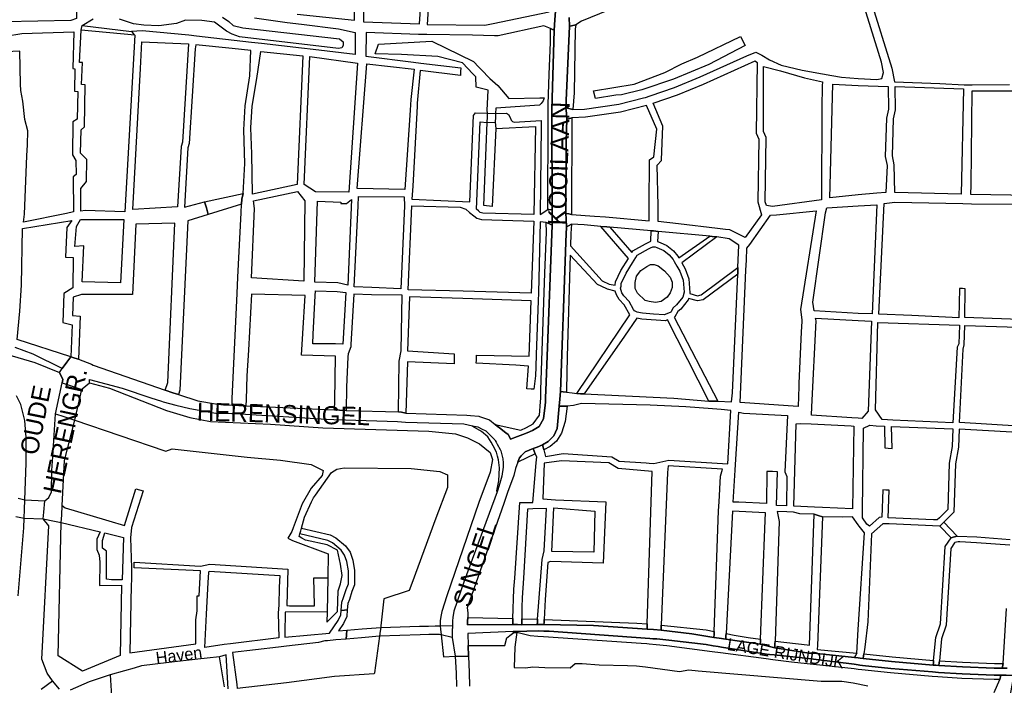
# Model space of a CAD drawing. Header units: metres. Extents: x 89872 to 99175, y 455036 to 468911.
# Tile 86 of 196: x 94304 to 95121, y 464053 to 464606. Entities that reach past the tile are written whole.
import ezdxf
from ezdxf.enums import TextEntityAlignment as Align

# ---------------------------------------------------------------- set-up
doc = ezdxf.new("R2010")
doc.units = ezdxf.units.M
for name, color, linetype in [('Straatnamen', 7, 'Continuous'), ('Straatnamen doorgaand', 7, 'Continuous'), ('Wegdeel doorgaand', 1, 'Continuous')]:
    doc.layers.add(name, color=color, linetype=linetype)
doc.layers.add('Waterdeel', color=7, linetype='Continuous', true_color=0x00aaff)
doc.layers.add('Wegdeel', color=7, linetype='Continuous', true_color=0x9a9a9a)

msp = doc.modelspace()

# ---------------------------------------------------------------- linework, layer by layer
at = {"layer": 'Waterdeel', "lineweight": -3}
for p, q in [((94472.23, 464607.73), (94477.38, 464604.05)), ((94398.35, 464602.09), (94386.57, 464606.01)), ((94406.94, 464601.1), (94398.35, 464602.09)), ((94419.21, 464600.61), (94406.94, 464601.1)), ((94433.94, 464602.58), (94419.21, 464600.61)), ((94441.55, 464605.28), (94433.94, 464602.58)), ((94455.05, 464605.03), (94441.55, 464605.28)), ((94465.6, 464603.56), (94455.05, 464605.03)), ((94475.42, 464596.19), (94465.6, 464603.56)), ((94477.38, 464604.05), (94481.07, 464600.86)), ((94481.07, 464600.86), (94488.92, 464598.89)), ((94488.92, 464598.89), (94569.43, 464589.81)), ((94480.33, 464593.74), (94475.42, 464596.19)), ((94486.22, 464591.53), (94480.33, 464593.74)), ((94568.45, 464581.71), (94486.22, 464591.53)), ((94866.47, 464574.48), (94902.13, 464591.69)), ((94902.13, 464591.69), (94906.06, 464584.32)), ((94571.15, 464582.2), (94568.45, 464581.71)), ((94569.43, 464589.81), (94572.38, 464587.36)), ((94572.38, 464584.17), (94571.15, 464582.2)), ((94572.38, 464587.36), (94572.38, 464584.17)), ((94599.04, 464577.43), (94601.6, 464585.38)), ((94601.6, 464585.38), (94646.02, 464587.87)), ((94646.02, 464587.87), (94680.5, 464570.8)), ((94906.06, 464584.32), (94876.06, 464568.57)), ((94620.79, 464576.85), (94599.04, 464577.43)), ((94651, 464575.07), (94620.79, 464576.85)), ((94671.44, 464569.71), (94651, 464575.07)), ((94853.44, 464569.07), (94866.47, 464574.48)), ((94680.04, 464560.74), (94671.44, 464569.71)), ((94680.5, 464570.8), (94684.97, 464566.21)), ((94684.97, 464566.21), (94686.88, 464564.25)), ((94839.42, 464561.93), (94853.44, 464569.07)), ((94876.06, 464568.57), (94846.55, 464556.28)), ((94681.95, 464558.69), (94680.04, 464560.74)), ((94682.51, 464558.09), (94681.95, 464558.69)), ((94682.73, 464549.72), (94682.51, 464558.09)), ((94686.88, 464564.25), (94694, 464556.94)), ((94813.85, 464552.09), (94839.42, 464561.93)), ((94692.79, 464547.09), (94682.73, 464549.72)), ((94694, 464556.94), (94700.75, 464551.05)), ((94700.75, 464551.05), (94709.88, 464540.17)), ((94780.08, 464546.65), (94813.85, 464552.09)), ((94846.55, 464556.28), (94820.24, 464547.42)), ((94691.98, 464530.39), (94692.56, 464541.21)), ((94692.56, 464541.21), (94692.79, 464547.09)), ((94781.8, 464540.19), (94780.08, 464546.65)), ((94798.72, 464543.06), (94781.8, 464540.19)), ((94803.52, 464543.24), (94798.72, 464543.06)), ((94820.24, 464547.42), (94803.52, 464543.24)), ((94735.26, 464534.72), (94699.03, 464532.27)), ((94709.88, 464540.17), (94735.75, 464540.73)), ((94736.74, 464536.05), (94735.26, 464534.72)), ((94735.75, 464540.73), (94739.18, 464540.81)), ((94738.42, 464538.34), (94736.74, 464536.05)), ((94739.18, 464540.81), (94738.42, 464538.34)), ((94691.91, 464520.27), (94692.06, 464524.96)), ((94692.16, 464527.98), (94691.98, 464530.39)), ((94692.06, 464524.96), (94692.16, 464527.98)), ((94698.79, 464527.85), (94698.74, 464524.76)), ((94699.03, 464532.27), (94698.79, 464527.85)), ((94689.21, 464451.23), (94691.91, 464520.27)), ((94698.74, 464524.76), (94698.66, 464520.51)), ((94698.66, 464520.51), (94699.02, 464515.36)), ((94699.02, 464515.36), (94695.95, 464450.65)), ((94695.95, 464450.65), (94689.21, 464451.23)), ((94824.35, 464400.71), (94827.43, 464402.31)), ((94827.43, 464402.31), (94830.62, 464402.43)), ((94830.62, 464402.43), (94833.82, 464401.2)), ((94815.99, 464392.72), (94819.44, 464397.51)), ((94819.44, 464397.51), (94824.35, 464400.71)), ((94833.82, 464401.2), (94839.23, 464397.14)), ((94839.23, 464397.14), (94843.9, 464391.98)), ((94814.76, 464387.55), (94815.99, 464392.72)), ((94814.76, 464382.51), (94814.76, 464387.55)), ((94843.9, 464391.98), (94845.38, 464387.67)), ((94845.38, 464387.67), (94845.61, 464383.13)), ((94816.61, 464378.45), (94814.76, 464382.51)), ((94823, 464372.42), (94816.61, 464378.45)), ((94843.9, 464378.82), (94841.32, 464375.25)), ((94845.61, 464383.13), (94843.9, 464378.82)), ((94826.45, 464371.56), (94823, 464372.42)), ((94831.73, 464370.83), (94826.45, 464371.56)), ((94836.28, 464371.69), (94831.73, 464370.83)), ((94841.32, 464375.25), (94836.28, 464371.69))]:
    msp.add_line(p, q, dxfattribs=at)
for points in [[(94271.1, 464334.23), (94316.25, 464321.07), (94336.87, 464312.82), (94339.64, 464306.82), (94339.08, 464304.21), (94345.79, 464301.89), (94355.43, 464298.56), (94355.58, 464299.21), (94361.78, 464304.13), (94378.35, 464299.59), (94425.73, 464281.12), (94445.03, 464275.27), (94462.29, 464272.05), (94512.01, 464269.71), (94555.59, 464266.86), (94643.36, 464264.02), (94665.75, 464261.88), (94675.7, 464258.33), (94685.65, 464253.35), (94694.53, 464246.24), (94696.31, 464240.55), (94694.53, 464229.89), (94684.89, 464204.78), (94658.37, 464127.35), (94654.37, 464114.14), (94653.32, 464110.14), (94652.98, 464106.49), (94652.78, 464103.67), (94652.91, 464102.42), (94653.23, 464099.44), (94653.7, 464094.96), (94655.65, 464076.62), (94665.4, 464077.17), (94669.24, 464077.15), (94676.39, 464077.11), (94676.16, 464086.08), (94680.08, 464086.06), (94706.65, 464086.09), (94708.23, 464092.32), (94711.97, 464095.12), (94714.13, 464096.82), (94716.6, 464096.7), (94715.91, 464092.99), (94714.77, 464084.72), (94714.24, 464067.64), (94723.77, 464067.49), (94729.96, 464068.29), (94739.87, 464067.64), (94760.89, 464067.39), (94764.88, 464071), (94770.78, 464070.93), (94785.03, 464070), (94808.56, 464069.39), (94815.97, 464069.01), (94823.48, 464068.42), (94851.66, 464064.29), (94859.28, 464065.72), (94867.09, 464064.84), (94969.1, 464056.39), (94986.25, 464056.33), (94995.87, 464055.04), (95007.94, 464052.49)], [(94302.49, 464127.21), (94307.13, 464183.58), (94307.56, 464191.85), (94307.82, 464198.83), (94308.12, 464206.92), (94309.12, 464237.39), (94309.12, 464258.75), (94307.96, 464272.79), (94304.74, 464286.25), (94301.23, 464293.27)], [(94336.79, 464049.79), (94331.13, 464056.79), (94326.58, 464063.16), (94322.05, 464074.57), (94328.01, 464185.44), (94323.22, 464191.21), (94323.77, 464196.83), (94324.69, 464206.18), (94328.01, 464209), (94330.09, 464213.67), (94330.58, 464231.34), (94331.32, 464242.96), (94333.56, 464278.5), (94340.42, 464276.17), (94349.56, 464273.07), (94424.26, 464247.72), (94425, 464247.48), (94430.52, 464249.25), (94492.56, 464242.5), (94520.34, 464239.87), (94545.79, 464236.36), (94555.87, 464231.43), (94555.01, 464227.13), (94545.67, 464216.63), (94538.43, 464203.61), (94530.91, 464183.69), (94529.6, 464180.66), (94526.28, 464175.02), (94530.29, 464173.16), (94559.83, 464162.05), (94559.57, 464142.19), (94558.95, 464114.07), (94558.88, 464105.36), (94567.72, 464114.21), (94568.13, 464131.41), (94570.22, 464137.3), (94571.57, 464144.17), (94570.22, 464153.5), (94567.67, 464165.19), (94559.17, 464169.49), (94541.01, 464173.54), (94538.06, 464175.02), (94535.85, 464176.61), (94536.4, 464178.59), (94537.12, 464181.21), (94537.73, 464183.45), (94540.27, 464192.69), (94546.2, 464205.33), (94547.76, 464208.65), (94549.29, 464210.8), (94562.61, 464229.52), (94567.15, 464232.34), (94573.16, 464233.57), (94628.79, 464233.09), (94652.6, 464230.6), (94659, 464227.76), (94659, 464217.09), (94649.22, 464191.85), (94629.29, 464137.49), (94627.19, 464131.77), (94606.1, 464124.78), (94603.69, 464102.37), (94603.51, 464101.06), (94603.07, 464097.83), (94602.52, 464093.84), (94598.32, 464063.24), (94598.21, 464062.42), (94565.3, 464060.26), (94525.4, 464054.98), (94484.38, 464050.29)], [(94473.84, 464051.75), (94469.75, 464076.61), (94459.48, 464075.47), (94451.58, 464074.6), (94427.63, 464071.93), (94404.82, 464069.01), (94398.71, 464067.28), (94390.73, 464065.03), (94378.93, 464061.7), (94380.4, 464039.46)]]:
    msp.add_lwpolyline(points, dxfattribs=at)
at = {"layer": 'Wegdeel'}
for p, q in [((94354.86, 464597.05), (94355.35, 464599.6)), ((94355.35, 464599.6), (94355.56, 464600.73)), ((94355.56, 464600.73), (94396.57, 464595.86)), ((94757.35, 464532.52), (94760.2, 464600.25)), ((94760.2, 464600.25), (94761.85, 464600.59)), ((94761.85, 464600.59), (94765.54, 464601.34)), ((94765.54, 464601.34), (94764.96, 464597.68)), ((94399.28, 464592.72), (94354.86, 464597.05)), ((94396.57, 464595.86), (94398.16, 464594.02)), ((94398.16, 464594.02), (94399.28, 464592.72)), ((94744.46, 464586.58), (94744.62, 464598.24)), ((94744.62, 464598.24), (94746.14, 464597.57)), ((94747.65, 464596.9), (94745.66, 464530.91)), ((94746.14, 464597.57), (94747.65, 464596.9)), ((94764.96, 464597.68), (94764.23, 464544.9)), ((94743.52, 464560.38), (94744.46, 464586.58)), ((94742.62, 464535.28), (94743.52, 464560.38)), ((94764.23, 464544.9), (94763, 464530.95)), ((94742.6, 464531.05), (94742.62, 464535.28)), ((94742.53, 464517.48), (94742.57, 464525.55)), ((94742.57, 464525.55), (94742.6, 464531.05)), ((94745.59, 464527.71), (94745.52, 464525.06)), ((94745.52, 464525.06), (94745.85, 464447.78)), ((94745.66, 464530.91), (94745.59, 464527.71)), ((94759.67, 464531.87), (94757.35, 464532.52)), ((94763, 464530.95), (94759.67, 464531.87)), ((94742.18, 464453.87), (94742.53, 464517.48)), ((94757.59, 464504.46), (94757.96, 464522.92)), ((94757.96, 464522.92), (94759.55, 464523.4)), ((94759.55, 464523.4), (94762.2, 464524.2)), ((94762.2, 464524.2), (94761.89, 464443.83)), ((94757.35, 464444.82), (94757.59, 464504.46)), ((94457.31, 464454.4), (94489.2, 464461.37)), ((94489.2, 464461.37), (94488.23, 464456.64)), ((94458.79, 464449.32), (94457.31, 464454.4)), ((94487.99, 464452.54), (94460.36, 464443.94)), ((94488.23, 464456.64), (94487.99, 464452.54)), ((94742.38, 464448.01), (94742.18, 464453.87)), ((94460.36, 464443.94), (94458.79, 464449.32)), ((94743.25, 464447.95), (94742.38, 464448.01)), ((94745.85, 464447.78), (94743.25, 464447.95)), ((94759.68, 464444.31), (94757.35, 464444.82)), ((94761.89, 464443.83), (94759.68, 464444.31)), ((94745.94, 464435.15), (94740.63, 464297.41)), ((94741.14, 464429.16), (94740.88, 464437.16)), ((94740.88, 464437.16), (94743, 464436.32)), ((94743, 464436.32), (94745.94, 464435.15)), ((94739.81, 464395.3), (94741.14, 464429.16)), ((94736.57, 464298.32), (94739.81, 464395.3)), ((94736.38, 464292.35), (94736.57, 464298.32)), ((94740.63, 464297.41), (94740.42, 464292.17)), ((94735.37, 464277.3), (94736.12, 464288.25)), ((94736.12, 464288.25), (94736.35, 464291.47)), ((94736.35, 464291.47), (94736.38, 464292.35)), ((94740.25, 464288.07), (94740.15, 464285.46)), ((94740.33, 464289.91), (94740.25, 464288.07)), ((94740.42, 464292.17), (94740.33, 464289.91)), ((94740.15, 464285.46), (94738.56, 464274.11)), ((94749.97, 464266.15), (94751.82, 464284.81)), ((94751.82, 464284.81), (94754.34, 464284.79)), ((94754.34, 464284.79), (94758.45, 464284.75)), ((94758.45, 464284.75), (94756.73, 464271.99)), ((94729.97, 464269.94), (94735.37, 464277.3)), ((94738.56, 464274.11), (94735, 464267.97)), ((94756.73, 464271.99), (94753.54, 464262.29)), ((94679.92, 464267.97), (94679.64, 464268.51)), ((94679.64, 464268.51), (94684.17, 464267.45)), ((94687.23, 464263.59), (94679.92, 464267.97)), ((94684.17, 464267.45), (94684.64, 464267.22)), ((94684.64, 464267.22), (94687.31, 464265.94)), ((94692.34, 464259.35), (94687.23, 464263.59)), ((94687.31, 464265.94), (94690.8, 464264.26)), ((94690.8, 464264.26), (94691.56, 464263.49)), ((94691.56, 464263.49), (94694.62, 464260.43)), ((94700.29, 464268.16), (94698.59, 464269.5)), ((94698.59, 464269.5), (94719.78, 464264.89)), ((94702.06, 464266.75), (94700.29, 464268.16)), ((94707.33, 464262.59), (94702.06, 464266.75)), ((94719.78, 464264.89), (94720.52, 464265.15)), ((94720.52, 464265.15), (94723.92, 464266.87)), ((94723.92, 464266.87), (94727.62, 464268.75)), ((94727.68, 464263.59), (94726.38, 464263.04)), ((94727.62, 464268.75), (94729.97, 464269.94)), ((94729.67, 464264.42), (94727.68, 464263.59)), ((94735, 464267.97), (94729.67, 464264.42)), ((94747.28, 464260.12), (94749.97, 464266.15)), ((94695.24, 464254.74), (94692.34, 464259.35)), ((94694.62, 464260.43), (94698.16, 464256.89)), ((94698.16, 464256.89), (94698.55, 464256.32)), ((94698.55, 464256.32), (94699.33, 464254.84)), ((94709.35, 464261.22), (94707.33, 464262.59)), ((94710.43, 464259.13), (94709.35, 464261.22)), ((94711.32, 464257.42), (94710.43, 464259.13)), ((94717.07, 464259.57), (94711.32, 464257.42)), ((94721.46, 464261.2), (94717.07, 464259.57)), ((94726.38, 464263.04), (94721.46, 464261.2)), ((94737.83, 464252.51), (94742.49, 464255.46)), ((94742.49, 464255.46), (94747.28, 464260.12)), ((94749.37, 464255.78), (94744.21, 464251.12)), ((94753.54, 464262.29), (94749.37, 464255.78)), ((94696.91, 464251.77), (94695.24, 464254.74)), ((94699.79, 464246.5), (94696.91, 464251.77)), ((94699.33, 464254.84), (94700.2, 464253.21)), ((94700.2, 464253.21), (94702.61, 464248.85)), ((94702.61, 464248.85), (94703.32, 464247.57)), ((94703.32, 464247.57), (94704.33, 464243.34)), ((94723.47, 464246.86), (94729.97, 464249.44)), ((94729.97, 464249.44), (94730.86, 464247.49)), ((94730.86, 464247.49), (94731.89, 464245.21)), ((94738.31, 464250.73), (94737.83, 464252.51)), ((94738.9, 464248.55), (94738.31, 464250.73)), ((94744.21, 464251.12), (94738.9, 464248.55)), ((94700.58, 464243.34), (94699.79, 464246.5)), ((94701.4, 464240.08), (94700.58, 464243.34)), ((94701.62, 464238.08), (94701.4, 464240.08)), ((94704.33, 464243.34), (94704.9, 464240.98)), ((94704.9, 464240.98), (94705.03, 464240.45)), ((94705.03, 464240.45), (94705.12, 464238.24)), ((94731.89, 464245.21), (94717.4, 464238.33)), ((94717.4, 464238.33), (94718.52, 464241.39)), ((94718.52, 464241.39), (94718.68, 464241.83)), ((94718.68, 464241.83), (94720.22, 464243.45)), ((94720.22, 464243.45), (94723.47, 464246.86)), ((94701.54, 464222.7), (94702.13, 464233.65)), ((94702.13, 464233.65), (94701.62, 464238.08)), ((94705.28, 464234.06), (94704.07, 464226.56)), ((94705.12, 464238.24), (94705.28, 464234.06)), ((94699.94, 464214.38), (94701.54, 464222.7)), ((94703.03, 464222.86), (94700.86, 464215.16)), ((94704.07, 464226.56), (94703.03, 464222.86)), ((94700.32, 464213.69), (94699.94, 464214.38)), ((94700.86, 464215.16), (94700.32, 464213.69)), ((94959.4, 464086.37), (94963.54, 464195.07)), ((94963.54, 464195.07), (94966.84, 464193.94)), ((94970.46, 464192.71), (94966.06, 464086.02)), ((94966.84, 464193.94), (94970.46, 464192.71)), ((94537.12, 464181.21), (94537.73, 464183.45)), ((94537.73, 464183.45), (94561.52, 464177.98)), ((95067.71, 464185.08), (95069.06, 464186.43)), ((95077.11, 464175.52), (95067.71, 464185.08)), ((95069.06, 464186.43), (95070.98, 464188.36)), ((95070.98, 464188.36), (95082.24, 464176.92)), ((94536.4, 464178.59), (94537.12, 464181.21)), ((94559.73, 464173.22), (94536.4, 464178.59)), ((94561.52, 464177.98), (94566.31, 464175.4)), ((94566.31, 464175.4), (94574.41, 464168.65)), ((95078.78, 464175.98), (95077.11, 464175.52)), ((95082.24, 464176.92), (95078.78, 464175.98)), ((94563.48, 464171.21), (94559.73, 464173.22)), ((94570.69, 464165.2), (94563.48, 464171.21)), ((94573.59, 464161.14), (94570.69, 464165.2)), ((94574.41, 464168.65), (94578.09, 464163.5)), ((94575.52, 464155.74), (94573.59, 464161.14)), ((94578.09, 464163.5), (94580.43, 464156.99)), ((94580.43, 464156.99), (94581.77, 464148.28)), ((94576.74, 464147.89), (94575.52, 464155.74)), ((94576.74, 464137.34), (94576.74, 464147.89)), ((94581.77, 464148.28), (94581.77, 464146.99)), ((94581.77, 464146.99), (94581.77, 464136.37)), ((94572.73, 464125.79), (94574.81, 464132.53)), ((94574.81, 464132.53), (94576.74, 464137.34)), ((94581.77, 464136.37), (94579.57, 464130.85)), ((94571.17, 464121.96), (94572.73, 464125.79)), ((94579.57, 464130.85), (94577.48, 464124.1)), ((94570.61, 464115.02), (94571.17, 464121.96)), ((94576.13, 464120.78), (94575.71, 464115.51)), ((94577.48, 464124.1), (94576.13, 464120.78)), ((94573.36, 464115.28), (94570.61, 464115.02)), ((94575.71, 464115.51), (94573.36, 464115.28)), ((94675.62, 464106.28), (94675.76, 464109.16)), ((94675.76, 464109.16), (94713.22, 464108.4)), ((94713.22, 464108.4), (94713.21, 464105.68)), ((94720.68, 464105.57), (94720.69, 464108.25)), ((94720.69, 464108.25), (94733.7, 464107.87)), ((94588.12, 464099.72), (94603.51, 464101.06)), ((94603.51, 464101.06), (94635.71, 464101.95)), ((94635.71, 464101.95), (94643.09, 464102.15)), ((94643.09, 464102.15), (94648.85, 464102.31)), ((94648.85, 464102.31), (94652.91, 464102.42)), ((94652.91, 464102.42), (94663.04, 464102.7)), ((94663.01, 464100.31), (94662.99, 464099.43)), ((94663.04, 464102.7), (94663.01, 464100.31)), ((94675.46, 464103.05), (94675.62, 464106.28)), ((94713.19, 464103.4), (94675.46, 464103.05)), ((94713.21, 464105.68), (94713.19, 464103.4)), ((94720.66, 464103.28), (94720.68, 464105.57)), ((94733.53, 464103.35), (94720.66, 464103.28)), ((94733.6, 464105.36), (94733.53, 464103.35)), ((94733.7, 464107.87), (94733.6, 464105.36)), ((94739.07, 464103.38), (94739.16, 464105.22)), ((94780.23, 464102.67), (94739.07, 464103.38)), ((94739.16, 464105.22), (94739.27, 464107.66)), ((94739.27, 464107.66), (94816.21, 464104.57)), ((94824.69, 464099.61), (94780.23, 464102.67)), ((94816.21, 464104.57), (94824.83, 464103.86)), ((94824.76, 464101.97), (94824.69, 464099.61)), ((94824.83, 464103.86), (94824.76, 464101.97)), ((94836.33, 464098.81), (94836.43, 464100.97)), ((94836.43, 464100.97), (94836.51, 464102.89)), ((94836.51, 464102.89), (94873.65, 464098.95)), ((94574.82, 464091.35), (94575.04, 464094.76)), ((94587.64, 464092.47), (94574.82, 464091.35)), ((94575.04, 464094.76), (94575.29, 464098.61)), ((94575.29, 464098.61), (94588.12, 464099.72)), ((94602.52, 464093.84), (94587.64, 464092.47)), ((94636.23, 464094.82), (94602.52, 464093.84)), ((94643.58, 464095.02), (94636.23, 464094.82)), ((94650.4, 464095.21), (94643.58, 464095.02)), ((94652.43, 464095.26), (94650.4, 464095.21)), ((94653.7, 464094.96), (94652.43, 464095.26)), ((94662.91, 464092.76), (94653.7, 464094.96)), ((94662.99, 464099.43), (94662.91, 464092.76)), ((94713.41, 464097.49), (94724.75, 464097.86)), ((94714.13, 464096.82), (94713.41, 464097.49)), ((94716.6, 464096.7), (94714.13, 464096.82)), ((94727.5, 464094.03), (94716.6, 464096.7)), ((94724.75, 464097.86), (94734.31, 464098.17)), ((94733.98, 464093.59), (94727.5, 464094.03)), ((94738.65, 464093.27), (94733.98, 464093.59)), ((94734.31, 464098.17), (94739.04, 464098.01)), ((94819.78, 464087.76), (94738.65, 464093.27)), ((94739.04, 464098.01), (94743.47, 464097.86)), ((94743.47, 464097.86), (94826.84, 464091.76)), ((94826.84, 464091.76), (94829.39, 464091.63)), ((94829.39, 464091.63), (94832.76, 464091.46)), ((94861.83, 464095.74), (94836.33, 464098.81)), ((94880.22, 464092.68), (94861.83, 464095.74)), ((94873.65, 464098.95), (94880.42, 464097.71)), ((94880.33, 464095.39), (94880.22, 464092.68)), ((94880.42, 464097.71), (94880.33, 464095.39)), ((94889.93, 464091.17), (94890.2, 464093.96)), ((94890.2, 464093.96), (94890.39, 464095.88)), ((94890.39, 464095.88), (94896.91, 464094.68)), ((94896.91, 464094.68), (94908.7, 464092.52)), ((94908.7, 464092.52), (94918.88, 464091.17)), ((94824.41, 464087.3), (94819.78, 464087.76)), ((94826.4, 464087.11), (94824.41, 464087.3)), ((94832.34, 464086.52), (94826.4, 464087.11)), ((94841.14, 464085.65), (94832.34, 464086.52)), ((94832.76, 464091.46), (94842.62, 464090.46)), ((94878.85, 464080.74), (94841.14, 464085.65)), ((94842.62, 464090.46), (94873.77, 464086.76)), ((94873.77, 464086.76), (94879.54, 464085.76)), ((94879.54, 464085.76), (94883.57, 464085.12)), ((94883.57, 464085.12), (94886.57, 464084.64)), ((94886.57, 464084.64), (94923.82, 464078.87)), ((94918.71, 464087.03), (94889.93, 464091.17)), ((94918.8, 464089.38), (94918.71, 464087.03)), ((94918.88, 464091.17), (94918.8, 464089.38)), ((94930.62, 464084.09), (94930.85, 464087.29)), ((94959.01, 464079.74), (94930.62, 464084.09)), ((94930.85, 464087.29), (94931.01, 464089.55)), ((94931.01, 464089.55), (94957.48, 464086.47)), ((94957.48, 464086.47), (94959.4, 464086.37)), ((94966.06, 464086.02), (94965.79, 464082.72)), ((94885.71, 464079.85), (94878.85, 464080.74)), ((94923.67, 464074.91), (94885.71, 464079.85)), ((94923.82, 464078.87), (94926.35, 464078.65)), ((94926.35, 464078.65), (94930.17, 464078.32)), ((94930.17, 464078.32), (94958.8, 464075.32)), ((94958.8, 464075.32), (94965.19, 464074.5)), ((94962.68, 464079.58), (94959.01, 464079.74)), ((94965.52, 464079.45), (94962.68, 464079.58)), ((94997.02, 464076.09), (94965.52, 464079.45)), ((94965.79, 464082.72), (94998.74, 464079.65)), ((94997.98, 464078.08), (94997.02, 464076.09)), ((94998.74, 464079.65), (94997.98, 464078.08)), ((95004.1, 464075.24), (95004.36, 464077.49)), ((95027.74, 464072.68), (95004.1, 464075.24)), ((95004.36, 464077.49), (95004.55, 464079.15)), ((95004.55, 464079.15), (95028.12, 464076.6)), ((95028.12, 464076.6), (95062.55, 464073.67)), ((94928.98, 464074.22), (94923.67, 464074.91)), ((94944.5, 464072.2), (94928.98, 464074.22)), ((94996.54, 464066.53), (94944.5, 464072.2)), ((94965.19, 464074.5), (94996.62, 464070.46)), ((94996.62, 464070.46), (95000, 464069.9)), ((95000, 464069.9), (95001.23, 464069.76)), ((95001.23, 464069.76), (95003.43, 464069.52)), ((95003.43, 464069.52), (95027.18, 464066.95)), ((95062.19, 464069.75), (95027.74, 464072.68)), ((95062.38, 464071.85), (95062.19, 464069.75)), ((95062.55, 464073.67), (95062.38, 464071.85)), ((95067.05, 464069.36), (95067.25, 464071.54)), ((95086.46, 464068.17), (95067.05, 464069.36)), ((95067.25, 464071.54), (95067.41, 464073.28)), ((95067.41, 464073.28), (95086.65, 464072.1)), ((95112.92, 464067.25), (95086.46, 464068.17)), ((95086.65, 464072.1), (95113, 464071.18)), ((95119.51, 464067.22), (95112.92, 464067.25)), ((95113, 464071.18), (95120.34, 464071.15)), ((95120.02, 464069.66), (95119.51, 464067.22)), ((95120.34, 464071.15), (95120.02, 464069.66)), ((95000, 464066.15), (94996.54, 464066.53)), ((95003, 464065.82), (95000, 464066.15)), ((95026.82, 464063.24), (95003, 464065.82)), ((95061.32, 464060.3), (95026.82, 464063.24)), ((95027.18, 464066.95), (95061.66, 464064.02)), ((95066.18, 464059.91), (95061.32, 464060.3)), ((95061.66, 464064.02), (95064.1, 464063.82)), ((95064.1, 464063.82), (95066.52, 464063.62)), ((95086.01, 464058.69), (95066.18, 464059.91)), ((95066.52, 464063.62), (95086.19, 464062.42)), ((95086.19, 464062.42), (95112.8, 464061.49)), ((95112.8, 464061.49), (95118.31, 464061.47)), ((95117.99, 464059.97), (95117.52, 464057.74)), ((95118.31, 464061.47), (95117.99, 464059.97)), ((95112.73, 464057.76), (95086.01, 464058.69)), ((95117.52, 464057.74), (95112.73, 464057.76))]:
    msp.add_line(p, q, dxfattribs=at)
for points in [[(94534.24, 464610.16), (94581.65, 464605.18), (94580.54, 464744.78)], [(94589.75, 464744.16), (94589.2, 464603.77), (94635.77, 464602.11), (94645.04, 464738.98)], [(94650.87, 464738.38), (94642.15, 464601.74), (94690.09, 464601.02), (94696.95, 464602.6), (94743.49, 464612.05)], [(94842.27, 464633.9), (94770.12, 464604.44), (94765.54, 464601.34), (94761.85, 464600.59), (94760.2, 464600.25), (94760.05, 464607.44)], [(95132.56, 464262.84), (95083.66, 464265.68), (95083.2, 464250.67), (95080.75, 464236.94), (95079.35, 464196.76), (95070.98, 464188.36), (95069.06, 464186.43), (95067.71, 464185.08), (95025.59, 464187.01), (95020.55, 464186.93), (95010.98, 464178.62), (95007.83, 464105.78), (95005.59, 464084.56), (95004.55, 464079.15), (95004.36, 464077.49), (95004.1, 464075.24), (95001.66, 464075.5), (95000, 464075.68), (94997.02, 464076.09), (94997.98, 464078.08), (94998.74, 464079.65), (95000, 464099.19), (95005.2, 464179.47), (95000.8, 464185.15), (95000, 464186.19), (94995.12, 464192.77), (94986.93, 464192.48), (94970.46, 464192.71), (94966.84, 464193.94), (94963.54, 464195.07), (94951.54, 464195.36), (94946.29, 464196.62), (94940.58, 464196.9), (94932.74, 464197.28), (94934.26, 464188.91), (94931.01, 464089.55), (94930.85, 464087.29), (94930.62, 464084.09), (94925.08, 464085.46), (94918.71, 464087.03), (94918.8, 464089.38), (94918.88, 464091.17), (94922.7, 464189.79), (94923.09, 464196.27), (94895.66, 464197.52), (94890.39, 464095.88), (94890.2, 464093.96), (94889.93, 464091.17), (94884.54, 464092.01), (94880.22, 464092.68), (94880.33, 464095.39), (94880.42, 464097.71), (94884.08, 464197.8), (94884.67, 464205.21), (94885.52, 464226.69), (94887.35, 464232.52), (94842.23, 464235.12), (94841.53, 464229.57), (94836.51, 464102.89), (94836.43, 464100.97), (94836.33, 464098.81), (94830.05, 464099.24), (94824.69, 464099.61), (94824.76, 464101.97), (94824.83, 464103.86), (94829.02, 464230.5), (94800.74, 464233.04), (94792.82, 464237.6), (94753.56, 464239.35), (94739.14, 464237.53), (94738.07, 464207.83), (94748.64, 464207.02), (94790.36, 464205.43), (94788.28, 464154.36), (94744.41, 464155.82), (94742.36, 464154.94), (94740.02, 464124.19), (94739.27, 464107.66), (94739.16, 464105.22), (94739.07, 464103.38), (94736.61, 464103.37), (94733.53, 464103.35), (94733.6, 464105.36), (94733.7, 464107.87), (94737.59, 464157.31), (94739.19, 464164.55), (94741.27, 464199.78), (94729.77, 464199.46), (94725.38, 464199.16), (94721.97, 464142.04), (94720.98, 464125.56), (94720.69, 464117.75), (94720.69, 464108.25), (94720.68, 464105.57), (94720.66, 464103.28), (94716.99, 464103.34), (94713.19, 464103.4), (94713.21, 464105.68), (94713.22, 464108.4), (94714.11, 464132.69), (94714.75, 464142.04), (94719.09, 464204.73), (94729.92, 464204.73), (94732.63, 464237.7), (94733.04, 464242.69), (94731.89, 464245.21), (94730.86, 464247.49), (94729.97, 464249.44), (94733.37, 464250.77), (94737.83, 464252.51), (94738.31, 464250.73), (94738.9, 464248.55), (94740.4, 464243.06), (94754.88, 464245.39), (94795.37, 464242.6), (94801.62, 464239.06), (94823.81, 464237.58), (94826.35, 464237.41), (94830.21, 464237.16), (94842.84, 464239.92), (94891.63, 464236.79), (94894.26, 464281.21), (94886.31, 464281.84), (94878.96, 464282.42), (94856.9, 464284.16), (94827.31, 464285.55), (94770.35, 464287.07), (94763.63, 464285.3), (94758.45, 464284.75), (94754.34, 464284.79), (94751.82, 464284.81), (94752.33, 464290.54), (94752.9, 464297.04), (94755.09, 464296.71), (94757.83, 464296.29), (94762.59, 464295.91), (94766.43, 464295.17), (94769.48, 464295.04), (94772.5, 464294.92), (94847.03, 464291.5), (94875.95, 464288.97), (94879.29, 464288.97), (94883.41, 464288.97), (94894.79, 464288.46), (94895.67, 464295.9), (94899.97, 464394.4), (94899.97, 464397.03), (94899.97, 464399.93), (94900.83, 464418.38), (94892.92, 464423.57), (94882.64, 464425.29), (94878.64, 464425.71), (94876.74, 464425.9), (94834.02, 464429.83), (94830.06, 464430.19), (94827.98, 464430.38), (94793.74, 464433.29), (94791.31, 464433.54), (94786.4, 464434.05), (94772.53, 464435.36), (94761.87, 464435.72), (94759.51, 464434.52), (94757.81, 464433.66), (94757.54, 464440.3), (94757.35, 464444.82), (94759.68, 464444.31), (94761.89, 464443.83), (94780.97, 464442.53), (94790.05, 464441.84), (94826.37, 464438.6), (94826.38, 464440.61), (94826.46, 464451.72), (94826.73, 464489.4), (94830.28, 464491.88), (94832.82, 464514.67), (94824.32, 464534.41), (94802.58, 464528.94), (94773.46, 464524.8), (94762.2, 464524.2), (94759.55, 464523.4), (94757.96, 464522.92), (94757.65, 464527.8), (94757.35, 464532.52), (94759.67, 464531.87), (94763, 464530.95), (94772.82, 464531.47), (94801.29, 464535.52), (94821.64, 464540.64), (94823.26, 464541.05), (94827.29, 464542.44), (94847.43, 464549.39), (94868.85, 464558.33), (94907.38, 464575.51), (94915.04, 464578.62), (94920.07, 464576.11), (94926.24, 464572.34), (94936.03, 464567.88), (94953.53, 464563.78), (94970.29, 464560.56), (94978.19, 464559.18), (94986.09, 464557.99), (95000, 464556.69), (95015.44, 464556.02), (95019.61, 464556.88), (95020.96, 464561.78), (95019.24, 464570.35), (95004.16, 464619.27)], [(95010.43, 464621.41), (95027.82, 464565.46), (95030.02, 464554.18), (95067.68, 464552.57), (95088, 464551.51), (95094.58, 464551.51), (95125.51, 464551.76)], [(94748.7, 464612.77), (94748.23, 464605.6), (94747.65, 464596.9), (94746.14, 464597.57), (94744.62, 464598.24), (94738.93, 464600.55), (94701.02, 464592.29), (94698.13, 464592.37), (94679.79, 464592.9), (94641.8, 464593.45), (94634.91, 464593.45), (94591.38, 464595.03), (94591.18, 464575.36), (94630.88, 464570.41), (94636.86, 464569.66), (94669.96, 464565.54), (94669.91, 464562.71), (94669.84, 464559.28), (94636.34, 464563.45), (94633.76, 464536.31), (94633.68, 464533.72), (94633.52, 464528.58), (94630.22, 464467.39), (94629.49, 464456.59), (94677.6, 464454.5), (94680.58, 464526.17), (94682.12, 464528.19), (94692.16, 464527.98), (94698.79, 464527.85), (94708, 464528.16), (94709.65, 464526.93), (94710.99, 464524.35), (94711.92, 464522.08), (94712.85, 464521.04), (94714.29, 464520.63), (94736.82, 464521.99), (94736.76, 464517.12), (94735.85, 464443.76), (94742.38, 464448.01), (94743.25, 464447.95), (94745.85, 464447.78), (94745.9, 464440.79), (94745.94, 464435.15), (94743, 464436.32), (94740.88, 464437.16), (94735.99, 464437.82), (94734.41, 464378.92), (94734.27, 464372.14), (94732.7, 464327.51), (94732.31, 464317.26), (94732.02, 464309.87), (94730.74, 464298.73), (94728.41, 464298.9), (94724.73, 464299.16), (94726.16, 464318.06), (94715.65, 464318.88), (94682.89, 464320.35), (94682.95, 464322.99), (94683.04, 464327.05), (94726.88, 464326.18), (94728.51, 464372.19), (94671.75, 464374.12), (94627.5, 464375.44), (94625.79, 464330.66), (94664.48, 464328.16), (94664.48, 464324.24), (94664.48, 464319.86), (94625.87, 464321.65), (94624.7, 464287.42), (94624.37, 464278.88), (94620.81, 464279.62), (94618.21, 464280.16), (94618.92, 464322.01), (94620.39, 464330.78), (94621.25, 464376.93), (94595.86, 464377.31), (94581.26, 464377.8), (94578.84, 464335.89), (94578.79, 464333.93), (94576.45, 464328.08), (94576.32, 464325.77), (94574.99, 464300.58), (94574.89, 464281.26), (94569.28, 464281.52), (94565.04, 464281.71), (94565.33, 464289.17), (94565.92, 464326.33), (94537.84, 464327.21), (94538.9, 464345.09), (94540.77, 464376.65), (94496.31, 464377.82), (94493.68, 464331.3), (94492.51, 464309.94), (94491.92, 464290.34), (94491.59, 464285.05), (94485.67, 464285.31), (94480.13, 464285.55), (94480.22, 464291.22), (94484.39, 464378.39), (94485.03, 464391.81), (94487.59, 464445.24), (94487.99, 464452.54), (94488.23, 464456.64), (94489.2, 464461.37), (94490.8, 464486.36), (94489.94, 464514.1), (94490.92, 464534.19), (94494.85, 464558.99), (94495.58, 464580.05), (94480.07, 464581.83), (94449.93, 464584.86), (94449.36, 464581.41), (94444.53, 464502.91), (94443.47, 464499.35), (94440.59, 464450.03), (94457.31, 464454.4), (94458.79, 464449.32), (94460.36, 464443.94), (94443.52, 464438.67), (94436.65, 464297.95), (94435.73, 464294.32), (94431.01, 464295.84), (94424.5, 464297.96), (94426.7, 464304.39), (94432.55, 464436.63), (94400.09, 464435.75), (94397.46, 464377.53), (94383.32, 464377.53), (94355.63, 464377.53), (94355.05, 464377.53), (94348.31, 464375.3), (94347.74, 464359.97), (94354.04, 464359.6), (94352.48, 464323.62), (94349.62, 464324.65), (94346.34, 464325.83), (94342.88, 464321.16), (94338.98, 464315.89), (94314.98, 464327.79), (94300.16, 464333.54)], [(94498.65, 464607.09), (94525.74, 464603.23), (94537.8, 464601.81), (94568.55, 464598.18), (94582.43, 464595.03), (94582.3, 464576.74), (94547.44, 464580.81), (94537.88, 464581.92), (94504.64, 464585.79), (94496.36, 464586.76), (94450.54, 464592.1), (94444.18, 464592.85), (94405.54, 464596.28), (94396.57, 464595.86), (94398.16, 464594.02), (94399.28, 464592.72), (94391.16, 464446.04), (94358.15, 464447.27), (94354.47, 464446.78), (94354.59, 464465.56), (94359.19, 464471.36), (94359.65, 464489.52), (94354.32, 464494.85), (94354.9, 464514.16), (94357.6, 464516.69), (94358.12, 464551.57), (94355.17, 464551.82), (94355.91, 464569.98), (94353.45, 464570.23), (94354.86, 464597.05), (94355.35, 464599.6), (94355.56, 464600.73), (94364.87, 464606.24)], [(94291.88, 464592.05), (94305.48, 464594.12), (94348.7, 464595.48), (94347.93, 464564.98), (94349.55, 464564.88), (94349.21, 464546.18), (94352.2, 464546.01), (94351.54, 464523.07), (94347.88, 464520.89), (94347.59, 464493.39), (94350.51, 464488.71), (94350.81, 464477), (94348.24, 464475.25), (94348.38, 464446.05), (94342.57, 464444.69), (94306.92, 464437.56), (94307.82, 464444.23), (94309.62, 464492.47), (94310.37, 464501.81), (94310.52, 464513.41), (94308.11, 464522.9), (94306.5, 464537.86), (94304.7, 464546.87), (94304.42, 464552.15), (94303.82, 464579.38), (94292.16, 464579.09)], [(94321.68, 464049.67), (94331.13, 464056.79), (94326.58, 464063.16), (94322.05, 464074.57), (94328.01, 464185.44), (94323.22, 464191.21), (94332.57, 464189.27), (94338.28, 464188.08), (94338.66, 464194.12), (94339.16, 464202.13), (94341.5, 464200.37), (94374.94, 464190.39), (94377.93, 464189.49), (94390.74, 464185.67), (94400.27, 464216.12), (94403.24, 464215.34), (94406.26, 464214.54), (94396.63, 464183.91), (94395.86, 464175.39), (94396.74, 464150.6), (94396.51, 464140.39), (94396.41, 464135.99), (94395.17, 464079.83), (94450.15, 464087.44), (94450.15, 464107.34), (94451.03, 464114.65), (94451.15, 464127.1), (94452.9, 464127.1), (94453.81, 464148), (94398.93, 464150.5), (94398.92, 464152.44), (94398.91, 464155.16), (94454, 464151.87), (94461.7, 464153.4), (94526.28, 464149.5), (94525.49, 464119.15), (94527.82, 464118.92), (94548.55, 464118.91), (94548.55, 464119.45), (94548, 464142.19), (94553.79, 464142.19), (94559.57, 464142.19), (94558.95, 464114.07), (94524.15, 464113.77), (94524, 464095.93), (94523.88, 464092.98), (94560.9, 464096.16), (94568.18, 464106.76), (94570.32, 464111.33), (94570.61, 464115.02), (94573.36, 464115.28), (94575.71, 464115.51), (94575.27, 464110.02), (94572.57, 464104.25), (94568.51, 464098.23), (94575.29, 464098.61), (94575.04, 464094.76), (94574.82, 464091.35), (94566.27, 464090.61), (94559.22, 464089.98), (94557.05, 464089.78), (94551.78, 464088.61), (94525.24, 464085.46), (94518.65, 464084.67), (94480.42, 464080.13), (94483.98, 464053.65), (94484.38, 464050.29)], [(95125.87, 464169.23), (95098.21, 464171.31), (95084.42, 464171.94), (95082.97, 464172.01), (95080.31, 464171.56), (95080.01, 464171.12), (95076.86, 464166.55), (95073.11, 464102.97), (95069.16, 464091.61), (95067.41, 464073.28), (95067.25, 464071.54), (95067.05, 464069.36), (95064.51, 464069.56), (95062.19, 464069.75), (95062.38, 464071.85), (95062.55, 464073.67), (95064.36, 464092.66), (95068.28, 464103.93), (95072.07, 464168.19), (95077.11, 464175.52), (95078.78, 464175.98), (95082.24, 464176.92), (95098.51, 464176.18), (95126.18, 464174.1)], [(95123.63, 464067.2), (95119.51, 464067.22), (95120.02, 464069.66), (95120.34, 464071.15), (95123.01, 464116.76)], [(94476.8, 464050.07), (94475.1, 464078.38), (94469.75, 464076.61), (94459.48, 464075.47), (94451.58, 464074.6), (94427.63, 464071.93), (94404.82, 464069.01), (94398.71, 464067.28), (94390.73, 464065.03), (94378.93, 464061.7), (94361.53, 464055.74), (94345.61, 464049.03)], [(95112.81, 464046.95), (95117.52, 464057.74), (95117.99, 464059.97), (95118.31, 464061.47), (95122.86, 464061.44), (95128.27, 464061.42), (95128.28, 464059.47), (95128.3, 464057.68), (95124.6, 464035.85)]]:
    msp.add_lwpolyline(points, dxfattribs=at)
for points in [[(94284.93, 464603.87), (94243.75, 464603.87), (94235.58, 464606.71), (94232.8, 464624.39), (94231.98, 464631.36), (94223.78, 464687.57), (94229.23, 464688.45), (94234.13, 464688.99), (94293.58, 464695.56), (94299.66, 464696.18), (94350.41, 464701.05), (94351.06, 464635.13), (94351.15, 464626.42), (94351.03, 464606.59), (94346.28, 464604.99), (94291.44, 464603.98)], [(94397.63, 464448.16), (94404.1, 464565.23), (94405.2, 464587.21), (94443.9, 464585.55), (94438.88, 464503.91), (94437.81, 464500.35), (94434.9, 464450.36)], [(94497.06, 464460.85), (94496.45, 464494.18), (94495.71, 464515.71), (94496.81, 464533.82), (94500.62, 464556.78), (94503.88, 464579.28), (94538.91, 464575.63), (94534.24, 464468.71)], [(94576.94, 464462.42), (94549.33, 464462.78), (94539.88, 464468.8), (94544.8, 464575.19), (94584.39, 464569.62)], [(94623.58, 464464.51), (94583.94, 464465.49), (94592, 464569.01), (94631.18, 464564.68), (94628.6, 464539.34), (94627.87, 464530.42)], [(94906.12, 464424.65), (94893.38, 464431.09), (94889.84, 464431.51), (94883.28, 464432.28), (94850.85, 464436.13), (94834.01, 464438.13), (94833.97, 464439.98), (94833.76, 464451.09), (94833.12, 464484.77), (94836.68, 464488.68), (94836.7, 464489.26), (94837.79, 464517.15), (94829.87, 464536.25), (94849.82, 464543.13), (94871.5, 464552.18), (94914.44, 464571.49), (94916, 464570.03), (94915.25, 464511.51), (94917.59, 464506.51), (94916.7, 464454.47), (94919.64, 464443.71)], [(94970.37, 464554.13), (94970.18, 464550.73), (94969.9, 464532.35), (94969.57, 464456.17), (94928.86, 464450.48), (94923.95, 464451.22), (94922.75, 464454.36), (94923.67, 464507.8), (94921.31, 464512.84), (94921.24, 464566.71), (94935.35, 464563.1), (94955.44, 464557.41)], [(94976.32, 464457.65), (94978.85, 464552.16), (95000, 464550.9), (95024.81, 464550.22), (95024.99, 464531.29), (95023.5, 464523.89), (95022.42, 464492.15), (95023.97, 464484.47), (95022.79, 464462.06), (95015.56, 464461.69), (95000, 464460.11)], [(95085.35, 464460.72), (95030.51, 464462.06), (95029.9, 464485.09), (95028.37, 464492.64), (95029.41, 464523.2), (95030.92, 464530.73), (95030.74, 464550.27), (95087.44, 464548.1)], [(95143.29, 464459.62), (95093.56, 464460.6), (95093.67, 464468.41), (95094.49, 464546.62), (95128.3, 464546.58), (95131.29, 464546.7), (95135.74, 464546.58), (95145.74, 464496.13), (95149.78, 464474.45), (95150.2, 464468.11), (95150.75, 464459.82)], [(94730.59, 464443.83), (94688.27, 464444.93), (94686.06, 464445.66), (94684.72, 464446.79), (94682.99, 464448.24), (94686.02, 464520.84), (94691.91, 464520.27), (94698.66, 464520.51), (94699.02, 464515.36), (94732.16, 464516.83)], [(94539.74, 464388.65), (94496.16, 464391.28), (94498.8, 464448.91), (94497.92, 464455.33), (94534.49, 464463.06), (94540.62, 464455.35)], [(94576.23, 464385.29), (94567.82, 464387.18), (94548.81, 464387.77), (94551.15, 464455.06), (94570.45, 464454.18), (94570.4, 464453.02), (94575.03, 464453), (94579.27, 464456.28)], [(94620.18, 464382.15), (94596.23, 464383.33), (94581.5, 464383.82), (94584.8, 464451.13), (94585.04, 464458.86), (94623.09, 464458.49), (94623.37, 464451.2)], [(95011.54, 464361.39), (95000, 464361.67), (94963.51, 464363.97), (94962.25, 464371.06), (94972.74, 464445.28), (94973.96, 464449.5), (95000, 464451.17), (95015.51, 464452.01)], [(95083.47, 464358.1), (95044.6, 464359.9), (95016.98, 464361.17), (95021.53, 464453.09), (95030.47, 464454.07), (95086.82, 464452.88), (95093.93, 464452.64), (95150.84, 464452.38), (95141.54, 464356.3), (95088.5, 464358.26), (95088.69, 464382.25), (95086.6, 464382.3), (95084.1, 464382.36)], [(94728.38, 464378.69), (94671.91, 464380.18), (94626.42, 464381.46), (94629.24, 464451.06), (94669.37, 464449.84), (94674.16, 464448.24), (94677.23, 464445.66), (94680.8, 464442.91), (94683.4, 464440.91), (94687.33, 464439.6), (94730.74, 464438.21)], [(94965.15, 464446.93), (94952.1, 464364.86), (94953.27, 464356.34), (94953.19, 464354.99), (94952.71, 464346.48), (94950.66, 464303.43), (94950.59, 464301.1), (94950.07, 464284.39), (94941.88, 464284.94), (94901.85, 464287.89), (94906.76, 464397.77), (94907.13, 464405.86), (94907.57, 464415.81), (94910.12, 464418.98), (94927.21, 464443.39), (94932.27, 464443.54)], [(94346.34, 464325.83), (94301.67, 464339.95), (94304.01, 464363.68), (94305.21, 464385.22), (94306.21, 464432.24), (94347.11, 464438.8), (94343.06, 464433.12), (94341.96, 464408.54), (94348.32, 464408.25), (94347.82, 464382.91), (94340.57, 464378.36), (94339.55, 464354.12), (94347.32, 464352.34)], [(94387.51, 464387.18), (94355.63, 464388.06), (94357.09, 464417.92), (94349.49, 464417.32), (94351.03, 464433.89), (94354.35, 464439.66), (94390.14, 464439.62), (94389.85, 464434.58)], [(94757.83, 464296.29), (94755.09, 464296.71), (94752.9, 464297.04), (94757.05, 464412.66), (94757.36, 464421.13), (94757.81, 464433.66), (94759.51, 464434.52), (94761.87, 464435.72), (94761.29, 464428.1), (94760.98, 464417.75), (94787.29, 464388.87), (94793.15, 464385.95), (94798.1, 464385.15), (94798.53, 464387.92), (94802.96, 464397.51), (94809.24, 464407.46), (94786.4, 464434.05), (94791.31, 464433.54), (94793.74, 464433.29), (94812.12, 464412.28), (94812.92, 464413.62), (94823.49, 464419.65), (94827.73, 464421.71), (94827.98, 464430.38), (94830.06, 464430.19), (94834.02, 464429.83), (94833.29, 464421.49), (94835.42, 464420.75), (94841.08, 464418.17), (94846.49, 464413.74), (94850.3, 464409.32), (94851.17, 464407.77), (94876.74, 464425.9), (94878.64, 464425.71), (94882.64, 464425.29), (94853.43, 464403.76), (94856.2, 464398.86), (94859.4, 464390.38), (94860.26, 464378.82), (94860.1, 464378.16), (94866.68, 464376.44), (94869.51, 464377.05), (94899.97, 464399.93), (94899.97, 464397.03), (94899.97, 464394.4), (94871.36, 464373.14), (94866.59, 464372.11), (94859.14, 464374.05), (94858.9, 464373.04), (94852.63, 464365.29), (94850.18, 464363.32), (94847.84, 464358.9), (94847.1, 464358.6), (94883.41, 464288.97), (94879.29, 464288.97), (94875.95, 464288.97), (94849.68, 464340.71), (94841.75, 464356.46), (94839.85, 464355.7), (94820.3, 464357.05), (94816.31, 464357.91), (94806, 464342.93), (94772.5, 464294.92), (94769.48, 464295.04), (94766.43, 464295.17), (94810.38, 464360.6), (94805.79, 464368.86), (94801.49, 464373.28), (94799.27, 464377.1), (94798.31, 464380.29), (94791.82, 464381.88), (94786.44, 464384.41), (94783.47, 464385.81), (94760.76, 464410.15), (94758.26, 464326.08), (94757.76, 464297.9)], [(94803.23, 464384.33), (94803.21, 464386.51), (94807.21, 464395.18), (94812.66, 464403.76), (94815.36, 464408.28), (94816.42, 464410.05), (94825.75, 464415.37), (94827.56, 464416.25), (94829.33, 464417.11), (94831.34, 464417.05), (94832.85, 464416.53), (94838.5, 464414.03), (94843.1, 464410.27), (94846.32, 464406.52), (94847.21, 464404.95), (94849.51, 464400.87), (94851.8, 464396.81), (94854.62, 464389.33), (94855.37, 464379.39), (94854.46, 464375.27), (94849.21, 464368.74), (94846.37, 464366.47), (94844.66, 464363.23), (94844.39, 464362.73), (94839.57, 464360.8), (94839.06, 464360.59), (94830.1, 464361.14), (94820.99, 464361.85), (94819.28, 464362.22), (94816.58, 464362.79), (94814.12, 464363.82), (94813.44, 464365.04), (94809.7, 464371.77), (94805.37, 464376.23), (94803.79, 464378.95), (94802.62, 464382.73)], [(94572.17, 464336.08), (94565.92, 464336.57), (94547.2, 464336.57), (94547.57, 464344.52), (94549.06, 464376.42), (94549.25, 464380.45), (94567.38, 464379.87), (94574.67, 464378.98)], [(95003.02, 464274.6), (95000, 464274.79), (94994.78, 464274.92), (94961.15, 464277.21), (94961.49, 464284.1), (94965.01, 464355.55), (94964.62, 464357.74), (95000, 464355.89), (95010.94, 464355.4), (95008.35, 464280.51)], [(95078.67, 464270.81), (95028.84, 464273.21), (95019.86, 464273.68), (95014.23, 464281.65), (95016.37, 464354.34), (95084.12, 464352.06), (95083.53, 464336.56), (95082.12, 464333.77)], [(95133.42, 464268.11), (95084.18, 464271.3), (95087.16, 464331.98), (95087.97, 464335.77), (95088.57, 464351.67), (95141.04, 464349.93)], [(94940.57, 464201.93), (94932.21, 464202.33), (94932.99, 464230.33), (94928.8, 464230.41), (94924.16, 464230.5), (94923.87, 464203.85), (94900.74, 464205.03), (94896.14, 464205.12), (94897.82, 464231.52), (94898.13, 464236.43), (94900.88, 464279.72), (94904.84, 464278.82), (94941.15, 464277.07), (94939.1, 464230.21), (94940.77, 464226.28)], [(94995.31, 464199.46), (94970.21, 464200.48), (94963.57, 464200.8), (94946.49, 464201.64), (94948.46, 464270.04), (94951.78, 464270.39), (94960.87, 464269.93), (94994.13, 464268.28), (94996.44, 464268.1)], [(95009.3, 464185.04), (95007.22, 464186.62), (95003.57, 464192.05), (95003.52, 464197.94), (95004.28, 464266.58), (95009.49, 464268.84), (95014.88, 464268.3), (95021.72, 464268.03), (95021.99, 464250.04), (95024.98, 464249.87), (95028.23, 464249.68), (95027.7, 464267.8), (95078.51, 464265.84), (95078.06, 464251.21), (95075.61, 464237.48), (95074.26, 464198.97), (95067.36, 464192.04), (95065.57, 464190.24), (95062.48, 464190.39), (95024.92, 464192.12), (95025.68, 464214.97), (95022.9, 464215.06), (95020.28, 464215.15), (95019.56, 464192.54), (95017.49, 464192.35)], [(94780.42, 464163.44), (94745.69, 464164.06), (94747.29, 464200.39), (94781.3, 464197.41)], [(94338.28, 464188.08), (94370.49, 464180.44), (94367.73, 464174.2), (94367.85, 464165.82), (94369.74, 464161.12), (94370.29, 464155.3), (94370.09, 464135.79), (94388.29, 464136.01), (94387.12, 464077.79), (94355.98, 464064.62), (94335.65, 464077.49)], [(94388.88, 464140.4), (94380.1, 464140.49), (94375.74, 464141.05), (94375.74, 464148.43), (94375.74, 464164.24), (94372.47, 464166.94), (94372.57, 464173.09), (94374.45, 464179.5), (94390.05, 464175.8)], [(94460.97, 464147.82), (94519.65, 464144.17), (94519.2, 464134.46), (94518.85, 464119.38), (94518.35, 464113.24), (94518.97, 464092.25), (94478.84, 464087.34), (94473.44, 464086.85), (94457.48, 464084.39), (94458.93, 464112.02), (94460.39, 464138.35), (94460.9, 464146.54)]]:
    msp.add_lwpolyline(points, close=True, dxfattribs=at)
at = {"layer": 'Wegdeel doorgaand'}
for points in [[(94302.41, 464208.29), (94308.12, 464206.92), (94324.69, 464206.18), (94328.01, 464209), (94330.09, 464213.67), (94330.58, 464231.34), (94331.32, 464242.96), (94333.56, 464278.5), (94339.08, 464304.21), (94339.64, 464306.82), (94336.87, 464312.82), (94338.98, 464315.89), (94342.88, 464321.16), (94346.34, 464325.83), (94349.62, 464324.65), (94352.48, 464323.62), (94363.28, 464319.57), (94364.88, 464318.84), (94424.5, 464297.96), (94431.01, 464295.84), (94435.73, 464294.32), (94451.74, 464289.12), (94466.47, 464286.66), (94473.09, 464285.8), (94480.13, 464285.55), (94485.67, 464285.31), (94491.59, 464285.05), (94565.04, 464281.71), (94569.28, 464281.52), (94574.89, 464281.26), (94618.21, 464280.16), (94620.81, 464279.62), (94624.37, 464278.88), (94675.16, 464277.19), (94678.16, 464277.09), (94684.91, 464276.29), (94685.62, 464276.2), (94693.82, 464273.26), (94698.59, 464269.5), (94700.29, 464268.16), (94702.06, 464266.75), (94707.33, 464262.59), (94709.35, 464261.22), (94710.43, 464259.13), (94711.32, 464257.42), (94717.07, 464259.57), (94721.46, 464261.2), (94726.38, 464263.04), (94727.68, 464263.59), (94729.67, 464264.42), (94735, 464267.97), (94738.56, 464274.11), (94740.15, 464285.46), (94740.25, 464288.07), (94740.33, 464289.91), (94740.42, 464292.17), (94740.63, 464297.41), (94745.94, 464435.15), (94745.9, 464440.79), (94745.85, 464447.78), (94745.52, 464525.06), (94745.59, 464527.71), (94745.66, 464530.91), (94747.65, 464596.9), (94748.23, 464605.6), (94748.7, 464612.77)], [(94760.05, 464607.44), (94760.2, 464600.25), (94757.35, 464532.52), (94757.65, 464527.8), (94757.96, 464522.92), (94757.59, 464504.46), (94757.35, 464444.82), (94757.54, 464440.3), (94757.81, 464433.66), (94757.36, 464421.13), (94757.05, 464412.66), (94752.9, 464297.04), (94752.33, 464290.54), (94751.82, 464284.81), (94749.97, 464266.15), (94747.28, 464260.12), (94742.49, 464255.46), (94737.83, 464252.51), (94733.37, 464250.77), (94729.97, 464249.44), (94723.47, 464246.86), (94720.22, 464243.45), (94718.68, 464241.83), (94718.52, 464241.39), (94717.4, 464238.33), (94715.5, 464233.09), (94713.93, 464227.27), (94708.89, 464212.96), (94705.7, 464203.88), (94675.27, 464117.37), (94675.95, 464113.14), (94675.76, 464109.16), (94675.62, 464106.28), (94675.46, 464103.05), (94713.19, 464103.4), (94716.99, 464103.34), (94720.66, 464103.28), (94733.53, 464103.35), (94736.61, 464103.37), (94739.07, 464103.38), (94780.23, 464102.67), (94824.69, 464099.61), (94830.05, 464099.24), (94836.33, 464098.81), (94861.83, 464095.74), (94880.22, 464092.68), (94884.54, 464092.01), (94889.93, 464091.17), (94918.71, 464087.03), (94925.08, 464085.46), (94930.62, 464084.09), (94959.01, 464079.74), (94962.68, 464079.58), (94965.52, 464079.45), (94997.02, 464076.09), (95000, 464075.68), (95001.66, 464075.5), (95004.1, 464075.24), (95027.74, 464072.68), (95062.19, 464069.75), (95064.51, 464069.56), (95067.05, 464069.36), (95086.46, 464068.17), (95112.92, 464067.25), (95119.51, 464067.22), (95123.63, 464067.2)], [(94300.7, 464192.99), (94307.56, 464191.85), (94323.22, 464191.21), (94332.57, 464189.27), (94338.28, 464188.08), (94338.66, 464194.12), (94339.16, 464202.13), (94341.03, 464239.63), (94349.56, 464273.07), (94355.43, 464298.56), (94355.58, 464299.21), (94361.78, 464304.13), (94361.68, 464306.93), (94388.98, 464299.7), (94412.61, 464291.76), (94421.46, 464288.78), (94422.9, 464288.29), (94433.54, 464285.62), (94444.98, 464282.74), (94466.63, 464278.93), (94480.02, 464278.71), (94484.47, 464278.64), (94491.16, 464278.22), (94558.43, 464273.97), (94564.73, 464273.72), (94574.4, 464273.34), (94617.41, 464272.06), (94624.08, 464271.41), (94672.63, 464270.15), (94679.64, 464268.51), (94684.17, 464267.45), (94684.64, 464267.22), (94687.31, 464265.94), (94690.8, 464264.26), (94691.56, 464263.49), (94694.62, 464260.43), (94698.16, 464256.89), (94698.55, 464256.32), (94699.33, 464254.84), (94700.2, 464253.21), (94702.61, 464248.85), (94703.32, 464247.57), (94704.33, 464243.34), (94704.9, 464240.98), (94705.03, 464240.45), (94705.12, 464238.24), (94705.28, 464234.06), (94704.07, 464226.56), (94703.03, 464222.86), (94700.86, 464215.16), (94700.32, 464213.69), (94672.88, 464139.4), (94664.19, 464114.52), (94663.46, 464109.21), (94663.08, 464106.43), (94663.05, 464103.94), (94663.04, 464102.7), (94663.01, 464100.31), (94662.99, 464099.43), (94662.91, 464092.76), (94665.4, 464077.17), (94666.06, 464063.15), (94666.57, 464052.07)], [(95122.86, 464061.44), (95118.31, 464061.47), (95112.8, 464061.49), (95086.19, 464062.42), (95066.52, 464063.62), (95064.1, 464063.82), (95061.66, 464064.02), (95027.18, 464066.95), (95003.43, 464069.52), (95001.23, 464069.76), (95000, 464069.9), (94996.62, 464070.46), (94965.19, 464074.5), (94958.8, 464075.32), (94930.17, 464078.32), (94926.35, 464078.65), (94923.82, 464078.87), (94886.57, 464084.64), (94883.57, 464085.12), (94879.54, 464085.76), (94873.77, 464086.76), (94842.62, 464090.46), (94832.76, 464091.46), (94829.39, 464091.63), (94826.84, 464091.76), (94743.47, 464097.86), (94739.04, 464098.01), (94734.31, 464098.17), (94724.75, 464097.86), (94713.41, 464097.49), (94675.92, 464095.86), (94676.16, 464086.08), (94676.39, 464077.11), (94676.92, 464063.69), (94677.37, 464052.32)]]:
    msp.add_lwpolyline(points, dxfattribs=at)

# ---------------------------------------------------------------- texts
at = {"layer": 'Straatnamen'}
for s, rotation, p in [('LAGE RIJNDIJK', 350.8825, (94939.87, 464079.53)), ('Haven', 7.33859, (94436.01, 464077.96))]:
    msp.add_text(s, height=10, rotation=rotation, dxfattribs=at).set_placement(p, align=Align.MIDDLE_CENTER)
at = {"layer": 'Straatnamen doorgaand'}
for s, rotation, p in [('KOOILAAN', 88.18771, (94751.46, 464486.16)), ('HERENGR.', 77.8975, (94341.61, 464264.51)), ('OUDE', 78.53309, (94316.95, 464273.26)), ('HERENSINGEL', 358.41702, (94522.84, 464278.29)), ('SINGEL', 71.89328, (94681.77, 464154.02))]:
    msp.add_text(s, height=15, rotation=rotation, dxfattribs=at).set_placement(p, align=Align.MIDDLE_CENTER)

doc.saveas('drawing.dxf')
